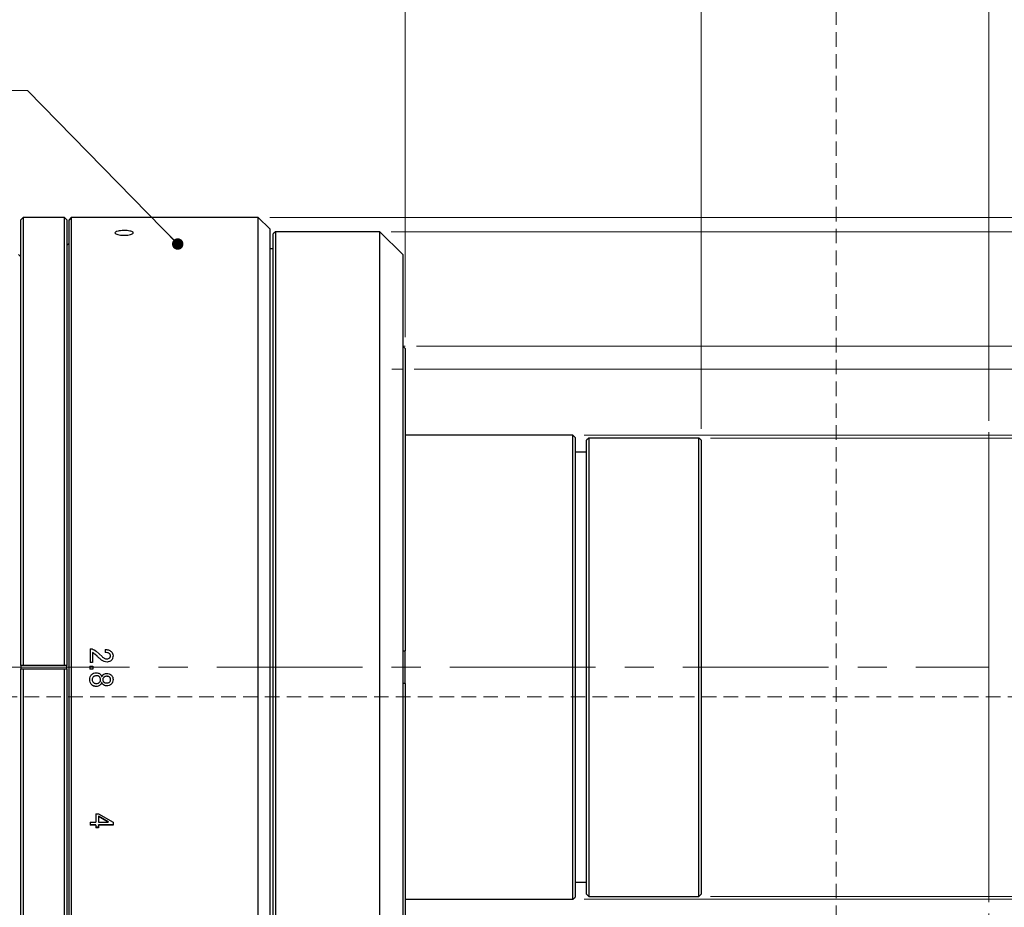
# Model space of a CAD drawing. Header units: millimetres. Extents: x 9 to 410, y 8 to 290.
# Tile 4 of 7: x 141 to 227, y 145 to 222. Entities that reach past the tile are written whole.
import ezdxf

# ---------------------------------------------------------------- set-up
doc = ezdxf.new("R2010")
doc.units = ezdxf.units.MM
doc.linetypes.add('CENTERX2', pattern=[20.32, 12.7, -2.54, 2.54, -2.54])
doc.linetypes.add('HIDDEN', pattern=[1.905, 1.27, -0.635])
doc.styles.add('SLDTEXTSTYLE0', font='TXT', dxfattribs={"width": 0.7, "bigfont": 'bigfont'})
doc.styles.get("Standard").update_dxf_attribs({"font": 'txt', "bigfont": 'bigfont'})
doc.dimstyles.new('SLDDIMSTYLE0', dxfattribs={"dimtxt": 3.638021, "dimasz": 3, "dimexe": 0, "dimexo": 0.0625, "dimgap": 0.909505, "dimtad": 3, "dimrnd": 1e-09, "dimzin": 12, "dimdsep": 46, "dimtxsty": 'SLDTEXTSTYLE0', "dimsah": 1, "dimcen": 0.09, "dimadec": 0, "dimazin": 3, "dimtfac": 1, "dimtdec": 3, "dimtofl": 0, "dimtmove": 0, "dimatfit": 3, "dimfxl": 1, "dimfrac": 2, "dimtolj": 1, "dimtzin": 12, "dimarcsym": 0})
doc.dimstyles.new('SLDDIMSTYLE2', dxfattribs={"dimtxt": 3.638021, "dimasz": 3, "dimexe": 0, "dimexo": 0.0625, "dimgap": 0.909505, "dimtad": 3, "dimrnd": 1e-09, "dimzin": 12, "dimdsep": 46, "dimtxsty": 'SLDTEXTSTYLE0', "dimblk2": 'NONE', "dimsah": 1, "dimcen": 0.09, "dimse1": 1, "dimadec": 0, "dimazin": 3, "dimtfac": 1, "dimtdec": 3, "dimtofl": 0, "dimtmove": 0, "dimatfit": 3, "dimfxl": 1, "dimfrac": 2, "dimtolj": 1, "dimtzin": 12, "dimarcsym": 0})
doc.dimstyles.new('SLDDIMSTYLE4', dxfattribs={"dimtxt": 0.18, "dimasz": 1, "dimexe": 0, "dimexo": 0.0625, "dimgap": 0, "dimtad": 0, "dimtih": 1, "dimtoh": 1, "dimdec": 0, "dimrnd": 1e-09, "dimzin": 0, "dimdsep": 46, "dimtxsty": 'Standard', "dimblk1": 'DOT', "dimblk2": 'DOT', "dimsah": 1, "dimcen": 0.09, "dimadec": 0, "dimazin": 0, "dimtfac": 1, "dimtdec": 0, "dimtofl": 0, "dimtmove": 0, "dimatfit": 3, "dimldrblk": 'DOT', "dimfxl": 1, "dimfrac": 2, "dimtolj": 1, "dimtzin": 0, "dimarcsym": 0})

# ---------------------------------------------------------------- blocks, each defined once
blk = doc.blocks.new('_D')
at = {"color": 7, "linetype": 'Continuous', "lineweight": 0}
for p, q in [((174.882, 194.591), (174.882, 247.299)), ((225.782, 187.291), (225.782, 247.299)), ((225.782, 246.299), (174.882, 246.299))]:
    blk.add_line(p, q, dxfattribs=at)
at = {"color": 7, "linetype": 'Continuous', "lineweight": 18}
for points in [[(174.882, 246.299), (177.882, 245.799), (177.882, 246.799)], [(225.782, 246.299), (222.782, 246.799), (222.782, 245.799)]]:
    blk.add_solid(points, dxfattribs=at)
at = {"color": 7, "linetype": 'Continuous', "lineweight": 18, "insert": (196.728, 250.392), "char_height": 3.175, "attachment_point": 1, "style": 'SLDTEXTSTYLE0'}
blk.add_mtext('50.9', dxfattribs=at)
blk = doc.blocks.new('_D_2')
at = {"color": 7, "linetype": 'Continuous', "lineweight": 0}
for p, q in [((175.682, 191.791), (256.707, 191.791)), ((255.707, 191.791), (255.707, 139.791)), ((175.682, 139.791), (256.707, 139.791))]:
    blk.add_line(p, q, dxfattribs=at)
at = {"color": 7, "linetype": 'Continuous', "lineweight": 18}
for points in [[(255.707, 191.791), (255.207, 188.791), (256.207, 188.791)], [(255.707, 139.791), (256.207, 142.791), (255.207, 142.791)]]:
    blk.add_solid(points, dxfattribs=at)
at = {"color": 7, "linetype": 'Continuous', "lineweight": 18, "char_height": 3.175, "attachment_point": 1, "rotation": 90, "style": 'SLDTEXTSTYLE0'}
for s, insert in [('P=0.75', (251.615, 163.957)), ('52', (251.615, 158.633)), ('M', (251.615, 155.493))]:
    blk.add_mtext(s, dxfattribs=dict(at, insert=insert))
blk = doc.blocks.new('_D_3')
at = {"color": 7, "linetype": 'Continuous', "lineweight": 0}
for p, q in [((175.882, 193.791), (266.707, 193.791)), ((265.707, 193.791), (265.707, 137.791)), ((175.937, 137.791), (266.707, 137.791))]:
    blk.add_line(p, q, dxfattribs=at)
at = {"color": 7, "linetype": 'Continuous', "lineweight": 18}
for points in [[(265.707, 193.791), (265.207, 190.791), (266.207, 190.791)], [(265.707, 137.791), (266.207, 140.791), (265.207, 140.791)]]:
    blk.add_solid(points, dxfattribs=at)
at = {"color": 7, "linetype": 'Continuous', "lineweight": 18, "char_height": 3.175, "attachment_point": 1, "rotation": 90, "style": 'SLDTEXTSTYLE0'}
for s, insert in [('56', (261.615, 165.685)), ('%%c', (261.615, 161.664))]:
    blk.add_mtext(s, dxfattribs=dict(at, insert=insert))
blk = doc.blocks.new('_D_5')
at = {"color": 7, "linetype": 'Continuous', "lineweight": 0}
for p, q in [((225.782, 144.291), (225.782, 84.283)), ((225.782, 85.283), (25.782, 85.283))]:
    blk.add_line(p, q, dxfattribs=at)
at = {"color": 7, "linetype": 'Continuous', "lineweight": 18}
blk.add_solid([(225.782, 85.283), (222.782, 85.783), (222.782, 84.783)], dxfattribs=at)
at = {"color": 7, "linetype": 'Continuous', "lineweight": 18, "insert": (97.327, 89.376), "char_height": 3.175, "attachment_point": 1, "style": 'SLDTEXTSTYLE0'}
blk.add_mtext('831.1[0.05x]～360.2[0.15x] (O/I)', dxfattribs=at)
blk = doc.blocks.new('_None')
blk = doc.blocks.new('_D_6')
at = {"color": 7, "linetype": 'Continuous', "lineweight": 0}
for p, q in [((81.782, 204.091), (81.782, 247.299)), ((174.882, 194.591), (174.882, 247.299)), ((174.882, 246.299), (81.782, 246.299))]:
    blk.add_line(p, q, dxfattribs=at)
at = {"color": 7, "linetype": 'Continuous', "lineweight": 18}
for points in [[(81.782, 246.299), (84.782, 245.799), (84.782, 246.799)], [(174.882, 246.299), (171.882, 246.799), (171.882, 245.799)]]:
    blk.add_solid(points, dxfattribs=at)
at = {"color": 7, "linetype": 'Continuous', "lineweight": 18, "insert": (124.728, 250.392), "char_height": 3.175, "attachment_point": 1, "style": 'SLDTEXTSTYLE0'}
blk.add_mtext('93.1', dxfattribs=at)
blk = doc.blocks.new('_D_10')
at = {"color": 7, "linetype": 'Continuous', "lineweight": 0}
for p, q in [((174.882, 194.591), (174.882, 237.299)), ((200.707, 186.591), (200.707, 237.299)), ((174.882, 236.299), (200.707, 236.299))]:
    blk.add_line(p, q, dxfattribs=at)
at = {"color": 7, "linetype": 'Continuous', "lineweight": 18}
for points in [[(174.882, 236.299), (177.882, 235.799), (177.882, 236.799)], [(200.707, 236.299), (197.707, 236.799), (197.707, 235.799)]]:
    blk.add_solid(points, dxfattribs=at)
at = {"color": 7, "linetype": 'Continuous', "lineweight": 18, "char_height": 3.175, "attachment_point": 1, "style": 'SLDTEXTSTYLE0'}
for s, insert in [('(', (181.845, 240.392)), ('25.83', (183.132, 240.392)), (')', (192.457, 240.392))]:
    blk.add_mtext(s, dxfattribs=dict(at, insert=insert))
blk = doc.blocks.new('_D_11')
at = {"color": 7, "linetype": 'Continuous', "lineweight": 0}
for p, q in [((190.512, 186.041), (246.707, 186.041)), ((245.707, 145.541), (245.707, 186.041)), ((190.512, 145.541), (246.707, 145.541))]:
    blk.add_line(p, q, dxfattribs=at)
at = {"color": 7, "linetype": 'Continuous', "lineweight": 18}
for points in [[(245.707, 186.041), (245.207, 183.041), (246.207, 183.041)], [(245.707, 145.541), (246.207, 148.541), (245.207, 148.541)]]:
    blk.add_solid(points, dxfattribs=at)
at = {"color": 7, "linetype": 'Continuous', "lineweight": 18, "char_height": 3.175, "attachment_point": 1, "rotation": 90, "style": 'SLDTEXTSTYLE0'}
for s, insert in [('40.5', (241.615, 164.198)), ('%%c', (241.615, 160.176))]:
    blk.add_mtext(s, dxfattribs=dict(at, insert=insert))
blk = doc.blocks.new('_D_12')
at = {"color": 7, "linetype": 'Continuous', "lineweight": 0}
for p, q in [((173.682, 203.791), (276.707, 203.791)), ((275.707, 127.791), (275.707, 203.791)), ((173.682, 127.791), (276.707, 127.791))]:
    blk.add_line(p, q, dxfattribs=at)
at = {"color": 7, "linetype": 'Continuous', "lineweight": 18}
for points in [[(275.707, 203.791), (275.207, 200.791), (276.207, 200.791)], [(275.707, 127.791), (276.207, 130.791), (275.207, 130.791)]]:
    blk.add_solid(points, dxfattribs=at)
at = {"color": 7, "linetype": 'Continuous', "lineweight": 18, "char_height": 3.175, "attachment_point": 1, "rotation": 90, "style": 'SLDTEXTSTYLE0'}
for s, insert in [('76', (271.615, 165.685)), ('%%c', (271.615, 161.664))]:
    blk.add_mtext(s, dxfattribs=dict(at, insert=insert))
blk = doc.blocks.new('_D_13')
at = {"color": 7, "linetype": 'Continuous', "lineweight": 0}
for p, q in [((163.082, 205.041), (286.707, 205.041)), ((285.707, 205.041), (285.707, 126.541)), ((163.082, 126.541), (286.707, 126.541))]:
    blk.add_line(p, q, dxfattribs=at)
at = {"color": 7, "linetype": 'Continuous', "lineweight": 18}
for points in [[(285.707, 205.041), (285.207, 202.041), (286.207, 202.041)], [(285.707, 126.541), (286.207, 129.541), (285.207, 129.541)]]:
    blk.add_solid(points, dxfattribs=at)
at = {"color": 7, "linetype": 'Continuous', "lineweight": 18, "char_height": 3.175, "attachment_point": 1, "rotation": 90, "style": 'SLDTEXTSTYLE0'}
for s, insert in [('78.5', (281.615, 164.198)), ('%%c', (281.615, 160.176))]:
    blk.add_mtext(s, dxfattribs=dict(at, insert=insert))
blk = doc.blocks.new('_D_15')
at = {"color": 7, "linetype": 'Continuous', "lineweight": 0}
for p, q in [((201.507, 185.791), (236.707, 185.791)), ((235.707, 185.791), (235.707, 145.791)), ((201.507, 145.791), (236.707, 145.791))]:
    blk.add_line(p, q, dxfattribs=at)
at = {"color": 7, "linetype": 'Continuous', "lineweight": 18}
for points in [[(235.707, 185.791), (235.207, 182.791), (236.207, 182.791)], [(235.707, 145.791), (236.207, 148.791), (235.207, 148.791)]]:
    blk.add_solid(points, dxfattribs=at)
at = {"color": 7, "linetype": 'Continuous', "lineweight": 18, "char_height": 3.175, "attachment_point": 1, "rotation": 90, "style": 'SLDTEXTSTYLE0'}
for s, insert in [('40', (231.615, 165.685)), ('%%c', (231.615, 161.664))]:
    blk.add_mtext(s, dxfattribs=dict(at, insert=insert))
blk = doc.blocks.new('SW_NOTE_0_1')
at = {"color": 0, "linetype": 'Continuous', "lineweight": 0}
blk.add_line((-13.205, 0), (0, 0), dxfattribs=at)
at = {"color": 0, "linetype": 'Continuous', "lineweight": 0, "insert": (-13.599, 4.189), "char_height": 3.175, "attachment_point": 1, "style": 'SLDTEXTSTYLE0'}
blk.add_mtext('Iris ring', dxfattribs=at)
blk = doc.blocks.new('_Dot')
at = {"color": 0, "linetype": 'ByBlock', "lineweight": -2}
blk.add_line((-0.5, 0), (-1, 0), dxfattribs=at)
at = {"color": 0, "linetype": 'ByBlock', "const_width": 0.5}
blk.add_lwpolyline([(-0.25, 0, 1), (0.25, 0, 1)], format="xyb", close=True, dxfattribs=at)

msp = doc.modelspace()

# ---------------------------------------------------------------- linework, layer by layer
at = {"color": 7, "linetype": 'HIDDEN', "lineweight": 18}
for p, q in [((212.473, 285.963), (212.473, 22.963)), ((15.973, 163.213), (408.973, 163.213))]:
    msp.add_line(p, q, dxfattribs=at)
at = {"color": 7, "linetype": 'Continuous', "lineweight": 25}
for p, q in [((141.582, 205.041), (141.382, 204.841)), ((141.382, 165.941), (141.382, 204.841)), ((145.182, 205.041), (141.582, 205.041)), ((141.582, 205.041), (141.582, 165.941)), ((145.382, 204.841), (145.182, 205.041)), ((145.182, 165.941), (145.182, 205.041)), ((145.382, 204.841), (145.382, 165.941)), ((145.782, 205.041), (145.582, 204.841)), ((145.582, 126.741), (145.582, 204.841)), ((162.082, 205.041), (145.782, 205.041)), ((145.782, 205.041), (145.782, 126.541)), ((163.082, 204.041), (162.082, 205.041)), ((162.082, 165.754), (162.082, 205.041)), ((163.082, 204.041), (163.082, 165.755)), ((163.582, 203.791), (163.382, 203.591)), ((163.382, 127.991), (163.382, 203.591)), ((172.682, 203.791), (163.582, 203.791)), ((163.582, 203.791), (163.582, 127.791)), ((174.682, 201.791), (172.682, 203.791)), ((172.682, 127.791), (172.682, 203.791)), ((145.582, 202.791), (145.382, 202.591)), ((141.382, 201.591), (141.182, 201.791)), ((163.382, 202.291), (163.082, 202.291)), ((174.682, 201.791), (174.682, 129.791)), ((174.882, 193.591), (174.682, 193.791)), ((174.882, 193.591), (174.882, 167.213)), ((189.512, 186.041), (174.882, 186.041)), ((189.712, 185.841), (189.512, 186.041)), ((189.512, 145.541), (189.512, 186.041)), ((189.712, 185.841), (189.712, 145.741)), ((190.907, 185.791), (190.707, 185.591)), ((190.707, 145.991), (190.707, 185.591)), ((200.507, 185.791), (190.907, 185.791)), ((190.907, 185.791), (190.907, 145.791)), ((200.707, 185.591), (200.507, 185.791)), ((200.507, 145.791), (200.507, 185.791)), ((200.707, 185.591), (200.707, 145.991)), ((190.707, 184.542), (189.712, 184.542)), ((147.418, 167.388), (147.614, 167.388)), ((147.418, 167.388), (147.418, 166.207)), ((147.418, 167.384), (147.614, 167.384)), ((147.614, 167.384), (147.614, 167.388)), ((147.637, 167.075), (147.637, 166.207)), ((148.031, 166.751), (147.822, 166.936)), ((147.938, 167.191), (148.459, 166.716)), ((147.938, 167.187), (147.938, 167.191)), ((147.938, 167.187), (148.459, 166.714)), ((148.726, 167.341), (148.726, 167.075)), ((149.131, 166.61), (149.131, 166.612)), ((149.2, 166.783), (149.2, 166.786)), ((149.27, 167.153), (149.27, 167.156)), ((149.421, 166.795), (149.421, 166.797)), ((174.882, 164.369), (174.882, 167.213)), ((141.582, 165.941), (141.382, 165.941)), ((141.382, 165.941), (141.382, 165.641)), ((145.182, 165.941), (141.582, 165.941)), ((145.382, 165.941), (145.182, 165.941)), ((145.382, 165.641), (145.382, 165.941)), ((147.397, 165.89), (147.672, 165.89)), ((147.397, 165.89), (147.397, 165.616)), ((147.397, 165.89), (147.672, 165.89)), ((147.637, 166.207), (147.418, 166.207)), ((147.672, 165.89), (147.672, 165.616)), ((148.899, 166.517), (148.899, 166.519)), ((162.082, 126.541), (162.082, 165.754)), ((163.082, 165.755), (163.082, 127.541)), ((141.382, 126.741), (141.382, 165.641)), ((141.382, 165.641), (141.582, 165.641)), ((141.582, 165.641), (141.582, 126.541)), ((141.582, 165.641), (145.182, 165.641)), ((145.182, 126.541), (145.182, 165.641)), ((145.182, 165.641), (145.382, 165.641)), ((145.382, 165.641), (145.382, 126.741)), ((147.672, 165.616), (147.397, 165.616)), ((147.672, 165.616), (147.397, 165.616)), ((147.695, 164.945), (147.695, 164.942)), ((147.973, 165.049), (147.973, 165.047)), ((148.239, 164.956), (148.239, 164.954)), ((148.424, 164.977), (148.448, 164.977)), ((148.448, 164.977), (148.552, 165.128)), ((148.61, 164.91), (148.61, 164.908)), ((148.865, 165.002), (148.865, 165)), ((149.131, 164.91), (149.131, 164.908)), ((147.394, 164.711), (147.394, 164.714)), ((147.544, 164.271), (147.544, 164.275)), ((147.602, 164.714), (147.602, 164.711)), ((147.938, 164.109), (147.938, 164.113)), ((148.309, 164.248), (148.309, 164.252)), ((148.332, 164.714), (148.332, 164.711)), ((148.424, 164.445), (148.424, 164.448)), ((148.448, 164.448), (148.424, 164.448)), ((148.448, 164.445), (148.424, 164.445)), ((148.448, 164.445), (148.448, 164.448)), ((148.529, 164.725), (148.529, 164.722)), ((148.529, 164.306), (148.529, 164.309)), ((148.865, 164.167), (148.865, 164.171)), ((149.212, 164.714), (149.212, 164.711)), ((149.27, 164.317), (149.27, 164.321)), ((149.421, 164.711), (149.421, 164.714)), ((174.882, 164.369), (174.882, 137.991)), ((147.927, 152.997), (148.158, 152.997)), ((147.927, 152.997), (147.927, 152.273)), ((148.158, 152.997), (149.421, 152.266)), ((147.417, 152.273), (147.927, 152.273)), ((147.417, 152.273), (147.417, 152.016)), ((147.927, 152.051), (147.417, 152.051)), ((147.927, 152.016), (147.417, 152.016)), ((147.927, 152.016), (147.927, 152.051)), ((147.927, 152.016), (147.927, 151.788)), ((148.146, 152.789), (148.146, 152.756)), ((148.992, 152.307), (148.146, 152.789)), ((148.992, 152.273), (148.146, 152.756)), ((148.146, 152.756), (148.146, 152.273)), ((148.146, 152.273), (148.992, 152.273)), ((149.421, 152.051), (148.146, 152.051)), ((148.146, 152.016), (148.146, 152.051)), ((148.146, 152.016), (148.146, 151.788)), ((149.421, 152.016), (148.146, 152.016)), ((148.992, 152.307), (148.992, 152.273)), ((149.421, 152.266), (149.421, 152.016)), ((148.146, 151.824), (147.927, 151.824)), ((148.146, 151.788), (147.927, 151.788)), ((189.712, 147.04), (190.707, 147.04)), ((190.707, 145.991), (190.907, 145.791)), ((200.507, 145.791), (200.707, 145.991)), ((174.882, 145.541), (189.512, 145.541)), ((189.512, 145.541), (189.712, 145.741)), ((190.907, 145.791), (200.507, 145.791))]:
    msp.add_line(p, q, dxfattribs=at)
at = {"color": 7, "linetype": 'Continuous', "lineweight": 18}
for p, q in [((174.682, 193.791), (174.882, 193.791)), ((174.682, 191.791), (173.737, 191.791)), ((225.782, 186.291), (225.782, 145.291))]:
    msp.add_line(p, q, dxfattribs=at)
at = {"color": 7, "linetype": 'CENTERX2', "lineweight": 18}
msp.add_line((77.192, 165.791), (225.782, 165.791), dxfattribs=at)
at = {"color": 7, "linetype": 'Continuous', "lineweight": 25}
for points, knots in [([(150.382, 203.894), (150.472, 203.892), (150.652, 203.888), (150.891, 203.854), (151.073, 203.804), (151.177, 203.74), (151.192, 203.67), (151.115, 203.6), (150.955, 203.54), (150.731, 203.496), (150.468, 203.475), (150.195, 203.48), (149.943, 203.51), (149.74, 203.561), (149.61, 203.625), (149.567, 203.697), (149.615, 203.765), (149.751, 203.825), (149.957, 203.869), (150.18, 203.891), (150.326, 203.893), (150.382, 203.894)], [0, 0, 0, 0, 0.0536811, 0.107362, 0.1610499, 0.2147423, 0.2684271, 0.322104, 0.3757851, 0.4294758, 0.4831667, 0.536848, 0.5905248, 0.6442094, 0.6979018, 0.7515899, 0.8052683, 0.8589467, 0.9126349, 0.9663273, 1, 1, 1, 1]), ([(147.614, 167.388), (147.673, 167.363), (147.791, 167.314), (147.889, 167.232), (147.938, 167.191)], [0, 0, 0, 0, 0.49872, 1, 1, 1, 1]), ([(147.614, 167.384), (147.673, 167.359), (147.761, 167.323), (147.864, 167.248), (147.913, 167.207), (147.938, 167.187)], [0, 0, 0, 0, 0.498717, 0.749355, 1, 1, 1, 1]), ([(147.822, 166.936), (147.793, 166.961), (147.734, 167.011), (147.669, 167.054), (147.637, 167.075)], [0, 0, 0, 0, 0.500005, 1, 1, 1, 1]), ([(148.413, 166.415), (148.348, 166.47), (148.218, 166.579), (148.093, 166.693), (148.031, 166.751)], [0, 0, 0, 0, 0.5, 1, 1, 1, 1]), ([(148.459, 166.716), (148.523, 166.664), (148.619, 166.585), (148.776, 166.528), (148.858, 166.522), (148.899, 166.519)], [0, 0, 0, 0, 0.499427, 0.749779, 1, 1, 1, 1]), ([(148.459, 166.714), (148.523, 166.661), (148.619, 166.582), (148.756, 166.534), (148.837, 166.519), (148.879, 166.518), (148.899, 166.517)], [0, 0, 0, 0, 0.49903, 0.749323, 0.874636, 1, 1, 1, 1]), ([(148.726, 167.341), (148.824, 167.335), (148.972, 167.327), (149.157, 167.252), (149.232, 167.188), (149.27, 167.156)], [0, 0, 0, 0, 0.4997469, 0.7499831, 1, 1, 1, 1]), ([(148.726, 167.337), (148.824, 167.332), (148.972, 167.323), (149.157, 167.248), (149.232, 167.184), (149.27, 167.153)], [0, 0, 0, 0, 0.499901, 0.750128, 1, 1, 1, 1]), ([(149.131, 166.948), (149.103, 166.971), (149.046, 167.017), (148.907, 167.066), (148.798, 167.071), (148.726, 167.075)], [0, 0, 0, 0, 0.24974, 0.499916, 1, 1, 1, 1]), ([(148.899, 166.519), (148.943, 166.523), (149.03, 166.53), (149.097, 166.585), (149.131, 166.612)], [0, 0, 0, 0, 0.500299, 1, 1, 1, 1]), ([(148.899, 166.517), (148.943, 166.521), (149.03, 166.528), (149.097, 166.583), (149.131, 166.61)], [0, 0, 0, 0, 0.500473, 1, 1, 1, 1]), ([(149.2, 166.786), (149.2, 166.801), (149.198, 166.831), (149.18, 166.89), (149.151, 166.924), (149.131, 166.948)], [0, 0, 0, 0, 0.250699, 0.50104, 1, 1, 1, 1]), ([(149.131, 166.612), (149.142, 166.624), (149.163, 166.648), (149.194, 166.705), (149.198, 166.753), (149.2, 166.786)], [0, 0, 0, 0, 0.250673, 0.500985, 1, 1, 1, 1]), ([(149.131, 166.61), (149.151, 166.635), (149.182, 166.673), (149.198, 166.735), (149.2, 166.767), (149.2, 166.783)], [0, 0, 0, 0, 0.498792, 0.74924, 1, 1, 1, 1]), ([(149.27, 167.156), (149.314, 167.104), (149.401, 167), (149.414, 166.865), (149.421, 166.797)], [0, 0, 0, 0, 0.500161, 1, 1, 1, 1]), ([(149.27, 167.153), (149.314, 167.101), (149.401, 166.997), (149.414, 166.862), (149.421, 166.795)], [0, 0, 0, 0, 0.500341, 1, 1, 1, 1]), ([(149.421, 166.797), (149.415, 166.723), (149.407, 166.612), (149.343, 166.475), (149.294, 166.42), (149.27, 166.392)], [0, 0, 0, 0, 0.4992735, 0.749597, 1, 1, 1, 1]), ([(148.899, 166.241), (148.81, 166.248), (148.632, 166.262), (148.486, 166.364), (148.413, 166.415)], [0, 0, 0, 0, 0.500095, 1, 1, 1, 1]), ([(149.27, 166.392), (149.216, 166.348), (149.108, 166.259), (148.969, 166.247), (148.899, 166.241)], [0, 0, 0, 0, 0.4998486, 1, 1, 1, 1]), ([(147.394, 164.711), (147.398, 164.791), (147.406, 164.91), (147.466, 165.06), (147.518, 165.12), (147.544, 165.151)], [0, 0, 0, 0, 0.499643, 0.749903, 1, 1, 1, 1]), ([(147.544, 165.151), (147.601, 165.198), (147.716, 165.293), (147.864, 165.306), (147.938, 165.313)], [0, 0, 0, 0, 0.4999296, 1, 1, 1, 1]), ([(147.695, 164.945), (147.667, 164.911), (147.612, 164.843), (147.606, 164.757), (147.602, 164.714)], [0, 0, 0, 0, 0.499875, 1, 1, 1, 1]), ([(147.695, 164.942), (147.667, 164.909), (147.612, 164.841), (147.606, 164.754), (147.602, 164.711)], [0, 0, 0, 0, 0.4997, 1, 1, 1, 1]), ([(147.973, 165.049), (147.922, 165.045), (147.845, 165.039), (147.764, 164.999), (147.722, 164.971), (147.704, 164.953), (147.695, 164.945)], [0, 0, 0, 0, 0.4992525, 0.7494622, 0.874738, 1, 1, 1, 1]), ([(147.973, 165.047), (147.922, 165.043), (147.845, 165.037), (147.764, 164.997), (147.722, 164.969), (147.704, 164.951), (147.695, 164.942)], [0, 0, 0, 0, 0.499085, 0.749315, 0.874645, 1, 1, 1, 1]), ([(147.938, 165.313), (148.006, 165.308), (148.108, 165.3), (148.232, 165.241), (148.283, 165.196), (148.309, 165.174)], [0, 0, 0, 0, 0.499284, 0.749679, 1, 1, 1, 1]), ([(148.239, 164.956), (148.221, 164.972), (148.184, 165.003), (148.094, 165.041), (148.021, 165.046), (147.973, 165.049)], [0, 0, 0, 0, 0.249959, 0.500252, 1, 1, 1, 1]), ([(148.239, 164.954), (148.221, 164.97), (148.184, 165.001), (148.094, 165.039), (148.021, 165.044), (147.973, 165.047)], [0, 0, 0, 0, 0.250106, 0.50041, 1, 1, 1, 1]), ([(148.332, 164.714), (148.328, 164.758), (148.323, 164.825), (148.284, 164.906), (148.254, 164.94), (148.239, 164.956)], [0, 0, 0, 0, 0.498962, 0.749415, 1, 1, 1, 1]), ([(148.332, 164.711), (148.328, 164.755), (148.323, 164.822), (148.284, 164.904), (148.254, 164.937), (148.239, 164.954)], [0, 0, 0, 0, 0.499133, 0.749567, 1, 1, 1, 1]), ([(148.309, 165.174), (148.322, 165.16), (148.348, 165.132), (148.394, 165.069), (148.412, 165.014), (148.424, 164.977)], [0, 0, 0, 0, 0.250563, 0.500972, 1, 1, 1, 1]), ([(148.61, 164.91), (148.587, 164.883), (148.553, 164.844), (148.532, 164.777), (148.53, 164.742), (148.529, 164.725)], [0, 0, 0, 0, 0.499243, 0.749472, 1, 1, 1, 1]), ([(148.61, 164.908), (148.587, 164.881), (148.553, 164.841), (148.532, 164.774), (148.53, 164.74), (148.529, 164.722)], [0, 0, 0, 0, 0.499062, 0.749355, 1, 1, 1, 1]), ([(148.552, 165.128), (148.597, 165.165), (148.688, 165.24), (148.806, 165.25), (148.865, 165.255)], [0, 0, 0, 0, 0.499759, 1, 1, 1, 1]), ([(148.865, 165.002), (148.818, 164.999), (148.748, 164.994), (148.662, 164.956), (148.627, 164.925), (148.61, 164.91)], [0, 0, 0, 0, 0.499482, 0.749824, 1, 1, 1, 1]), ([(148.865, 165), (148.818, 164.997), (148.748, 164.992), (148.662, 164.954), (148.627, 164.923), (148.61, 164.908)], [0, 0, 0, 0, 0.499318, 0.749674, 1, 1, 1, 1]), ([(148.865, 165.255), (148.943, 165.25), (149.098, 165.239), (149.221, 165.142), (149.282, 165.093)], [0, 0, 0, 0, 0.500581, 1, 1, 1, 1]), ([(149.131, 164.91), (149.113, 164.926), (149.076, 164.957), (148.986, 164.995), (148.913, 164.999), (148.865, 165.002)], [0, 0, 0, 0, 0.249959, 0.500252, 1, 1, 1, 1]), ([(149.131, 164.908), (149.113, 164.923), (149.076, 164.955), (148.986, 164.993), (148.913, 164.997), (148.865, 165)], [0, 0, 0, 0, 0.250106, 0.50041, 1, 1, 1, 1]), ([(149.212, 164.714), (149.209, 164.75), (149.203, 164.805), (149.168, 164.869), (149.143, 164.896), (149.131, 164.91)], [0, 0, 0, 0, 0.498702, 0.749112, 1, 1, 1, 1]), ([(149.212, 164.711), (149.209, 164.747), (149.203, 164.802), (149.168, 164.867), (149.143, 164.894), (149.131, 164.908)], [0, 0, 0, 0, 0.4988844, 0.7492612, 1, 1, 1, 1]), ([(149.282, 165.093), (149.304, 165.067), (149.35, 165.014), (149.408, 164.885), (149.416, 164.781), (149.421, 164.711)], [0, 0, 0, 0, 0.25025, 0.50058, 1, 1, 1, 1]), ([(147.544, 164.275), (147.518, 164.305), (147.466, 164.366), (147.406, 164.515), (147.398, 164.634), (147.394, 164.714)], [0, 0, 0, 0, 0.250243, 0.500513, 1, 1, 1, 1]), ([(147.544, 164.271), (147.518, 164.301), (147.466, 164.362), (147.406, 164.512), (147.398, 164.631), (147.394, 164.711)], [0, 0, 0, 0, 0.250097, 0.5003569, 1, 1, 1, 1]), ([(147.938, 164.113), (147.864, 164.12), (147.716, 164.133), (147.601, 164.228), (147.544, 164.275)], [0, 0, 0, 0, 0.500246, 1, 1, 1, 1]), ([(147.938, 164.109), (147.864, 164.116), (147.716, 164.129), (147.601, 164.224), (147.544, 164.271)], [0, 0, 0, 0, 0.5000691, 1, 1, 1, 1]), ([(147.602, 164.711), (147.606, 164.667), (147.612, 164.581), (147.667, 164.513), (147.695, 164.479)], [0, 0, 0, 0, 0.500299, 1, 1, 1, 1]), ([(147.695, 164.479), (147.714, 164.463), (147.752, 164.429), (147.845, 164.385), (147.922, 164.379), (147.973, 164.375)], [0, 0, 0, 0, 0.25033, 0.500678, 1, 1, 1, 1]), ([(148.309, 164.252), (148.283, 164.229), (148.232, 164.184), (148.108, 164.126), (148.006, 164.118), (147.938, 164.113)], [0, 0, 0, 0, 0.250172, 0.500548, 1, 1, 1, 1]), ([(148.309, 164.248), (148.283, 164.225), (148.232, 164.18), (148.108, 164.122), (148.006, 164.114), (147.938, 164.109)], [0, 0, 0, 0, 0.2503218, 0.5007166, 1, 1, 1, 1]), ([(147.973, 164.375), (148.024, 164.379), (148.101, 164.385), (148.193, 164.429), (148.232, 164.463), (148.251, 164.479)], [0, 0, 0, 0, 0.4993343, 0.7521092, 1, 1, 1, 1]), ([(148.251, 164.479), (148.264, 164.495), (148.292, 164.527), (148.325, 164.606), (148.329, 164.669), (148.332, 164.711)], [0, 0, 0, 0, 0.250138, 0.500385, 1, 1, 1, 1]), ([(148.424, 164.448), (148.412, 164.411), (148.394, 164.356), (148.348, 164.294), (148.322, 164.266), (148.309, 164.252)], [0, 0, 0, 0, 0.4988692, 0.7493226, 1, 1, 1, 1]), ([(148.424, 164.445), (148.412, 164.408), (148.388, 164.334), (148.335, 164.276), (148.309, 164.248)], [0, 0, 0, 0, 0.499432, 1, 1, 1, 1]), ([(148.529, 164.309), (148.511, 164.33), (148.484, 164.361), (148.46, 164.409), (148.452, 164.435), (148.448, 164.448)], [0, 0, 0, 0, 0.499681, 0.749801, 1, 1, 1, 1]), ([(148.529, 164.306), (148.511, 164.326), (148.475, 164.367), (148.457, 164.419), (148.448, 164.445)], [0, 0, 0, 0, 0.500026, 1, 1, 1, 1]), ([(148.529, 164.722), (148.531, 164.685), (148.535, 164.628), (148.561, 164.557), (148.586, 164.528), (148.598, 164.514)], [0, 0, 0, 0, 0.499614, 0.749781, 1, 1, 1, 1]), ([(148.865, 164.171), (148.801, 164.177), (148.675, 164.188), (148.577, 164.269), (148.529, 164.309)], [0, 0, 0, 0, 0.5002085, 1, 1, 1, 1]), ([(148.865, 164.167), (148.801, 164.173), (148.675, 164.184), (148.577, 164.265), (148.529, 164.306)], [0, 0, 0, 0, 0.50003, 1, 1, 1, 1]), ([(148.598, 164.514), (148.616, 164.499), (148.653, 164.467), (148.743, 164.429), (148.816, 164.424), (148.865, 164.421)], [0, 0, 0, 0, 0.247241, 0.500292, 1, 1, 1, 1]), ([(148.865, 164.421), (148.913, 164.424), (148.986, 164.429), (149.076, 164.467), (149.113, 164.498), (149.131, 164.514)], [0, 0, 0, 0, 0.499698, 0.751846, 1, 1, 1, 1]), ([(149.27, 164.321), (149.242, 164.297), (149.186, 164.248), (149.05, 164.185), (148.939, 164.176), (148.865, 164.171)], [0, 0, 0, 0, 0.2502536, 0.5005591, 1, 1, 1, 1]), ([(149.27, 164.317), (149.242, 164.293), (149.186, 164.244), (149.05, 164.181), (148.939, 164.172), (148.865, 164.167)], [0, 0, 0, 0, 0.250403, 0.500726, 1, 1, 1, 1]), ([(149.131, 164.514), (149.154, 164.542), (149.189, 164.585), (149.209, 164.656), (149.211, 164.693), (149.212, 164.711)], [0, 0, 0, 0, 0.4987732, 0.7492089, 1, 1, 1, 1]), ([(149.421, 164.714), (149.416, 164.64), (149.406, 164.494), (149.315, 164.379), (149.27, 164.321)], [0, 0, 0, 0, 0.500529, 1, 1, 1, 1]), ([(149.421, 164.711), (149.416, 164.637), (149.406, 164.491), (149.315, 164.375), (149.27, 164.317)], [0, 0, 0, 0, 0.5006967, 1, 1, 1, 1])]:
    msp.add_open_spline(points, degree=3, knots=knots, dxfattribs=at)
for points in [[(174.882, 167.213), (174.815, 167.195), (174.749, 167.177), (174.682, 167.158)], [(174.682, 164.424), (174.749, 164.405), (174.815, 164.387), (174.882, 164.369)]]:
    msp.add_open_spline(points, degree=3, dxfattribs=at)

# ---------------------------------------------------------------- block references
at = {"color": 7, "linetype": 'Continuous', "lineweight": 0}
msp.add_blockref('SW_NOTE_0_1', (141.955, 216.101), dxfattribs=at)

# ---------------------------------------------------------------- dimensions: what is measured, and where the dimension line sits
at = {"color": 7, "linetype": 'Continuous', "lineweight": 18}
for base, p1, p2, picture, middle in [((81.782, 246.299), (174.882, 193.591), (81.782, 203.091), '_D_6', (128.332, 246.299)), ((174.882, 246.299), (225.782, 186.291), (174.882, 193.591), '_D', (200.332, 246.299))]:
    dim = msp.add_linear_dim(base=base, p1=p1, p2=p2, dimstyle='SLDDIMSTYLE0', dxfattribs=at)
    dim.commit()
    dim.dimension.update_dxf_attribs({"geometry": picture, "text_midpoint": middle, "dimtype": 160})
for base, p1, p2, text, dimstyle, picture, middle in [((200.7074, 236.2989), (174.882, 193.591), (200.7074, 185.591), '(<>)', 'SLDDIMSTYLE0', '_D_10', (187.7947, 236.2989)), ((225.782, 85.283), (25.782, 152.325), (225.782, 145.291), '831.1[0.05x]～360.2[0.15x] (O/I)', 'SLDDIMSTYLE2', '_D_5', (125.782, 85.283))]:
    dim = msp.add_linear_dim(base=base, p1=p1, p2=p2, text=text, dimstyle=dimstyle, dxfattribs=at)
    dim.commit()
    dim.dimension.update_dxf_attribs({"geometry": picture, "text_midpoint": middle, "dimtype": 160})
for base, p1, p2, text, picture, middle in [((285.707, 126.541), (162.082, 205.041), (162.082, 126.541), '%%c<>', '_D_13', (285.707, 165.791)), ((275.707, 203.791), (172.682, 127.791), (172.682, 203.791), '%%c<>', '_D_12', (275.707, 165.791)), ((265.707, 137.791), (174.882, 193.791), (174.937, 137.791), '%%c<>', '_D_3', (265.707, 165.791)), ((255.707, 139.791), (174.682, 191.791), (174.682, 139.791), 'M<> P=0.75', '_D_2', (255.707, 165.791)), ((245.707, 186.041), (189.512, 145.541), (189.512, 186.041), '%%c<>', '_D_11', (245.707, 165.791)), ((235.707, 145.791), (200.507, 185.791), (200.507, 145.791), '%%c<>', '_D_15', (235.707, 165.791))]:
    dim = msp.add_linear_dim(base=base, p1=p1, p2=p2, angle=90, text=text, dimstyle='SLDDIMSTYLE0', dxfattribs=at)
    dim.commit()
    dim.dimension.update_dxf_attribs({"geometry": picture, "text_midpoint": middle, "dimtype": 160})

# ---------------------------------------------------------------- leaders
at = {"color": 7, "linetype": 'Continuous', "lineweight": 0}
msp.add_leader([(155.061, 202.715), (141.955, 216.101)], dimstyle='SLDDIMSTYLE4', dxfattribs=at)

doc.saveas('drawing.dxf')
